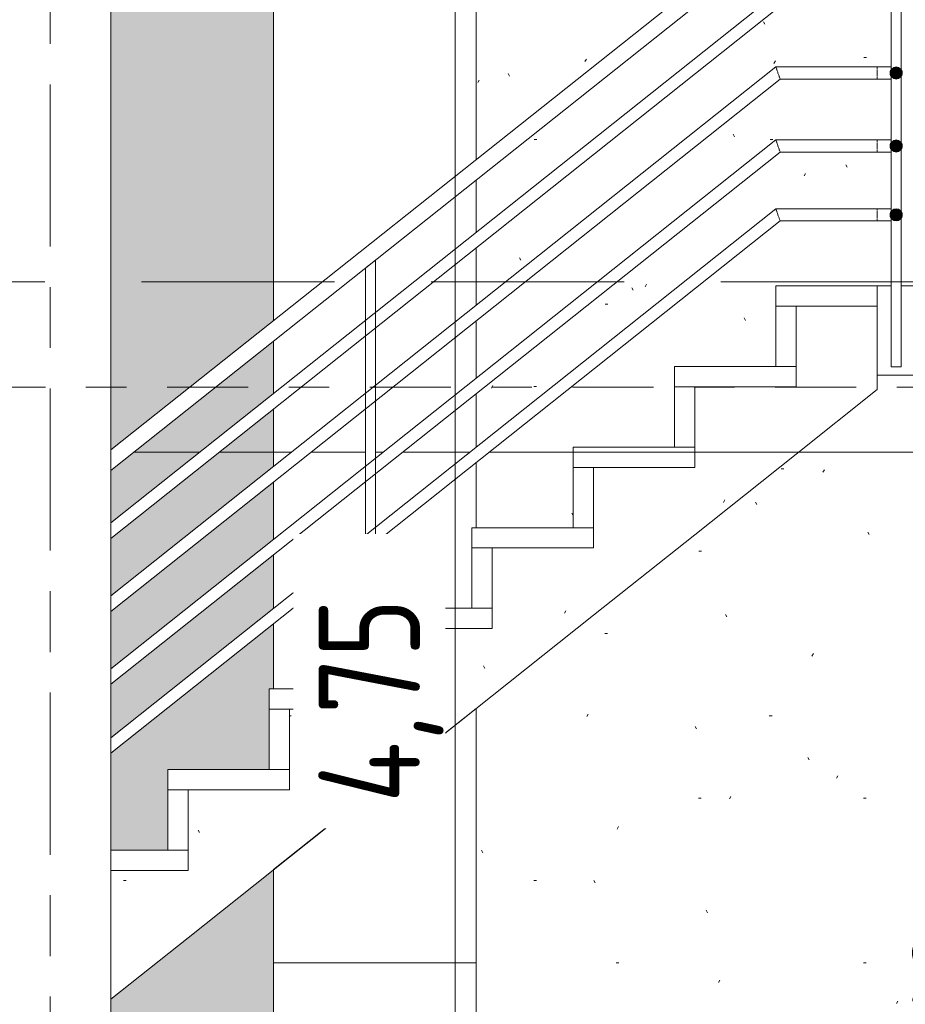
# Model space of a CAD drawing. Header units: metres. Extents: x -32 to 170, y -15 to 869.
# Tile 29 of 66: x 11.91 to 14.09, y -7.74 to -5.31. Entities that reach past the tile are written whole.
import ezdxf

# ---------------------------------------------------------------- set-up
doc = ezdxf.new("R2010")
doc.units = ezdxf.units.M
for name, pattern in [('_Ebene_', [0.4, 0.2, -0.1, 0, -0.1]), ('_Rasterlinie_', [0.75, 0.4, -0.1, 0.15, -0.1]), ('Abgebrochen', [0.714375, 0.47625, -0.238125])]:
    doc.linetypes.add(name, pattern=pattern)
for name, color, linetype, lineweight in [('A_Bem', 7, 'Continuous', 5), ('A_Bem-100', 7, 'Continuous', 5), ('A_Ebenen', 130, 'Continuous', 5), ('A_Geländer', 7, 'Continuous', 5), ('A_Geländer_Pfosten', 7, 'Continuous', 5), ('A_Geschossdecken', 7, 'Continuous', 5), ('A_Linien_Raumtrennung', 7, 'Continuous', 5), ('A_Raster', 128, 'Continuous', 5), ('A_Tragw', 142, 'Continuous', 5), ('A_Tragwerksstützen', 7, 'Continuous', 5), ('A_Treppe', 38, 'Continuous', 5), ('A_Wände_Oberflächenschraffur', 244, 'Continuous', 5)]:
    doc.layers.add(name, color=color, linetype=linetype, lineweight=lineweight)
doc.styles.add('ISOCPEUR_1', font='isocpeur.ttf', dxfattribs={"width": 0.8, "height": 0.25})
doc.dimstyles.new('BLB-Standard_2_5_Aussen', dxfattribs={"dimscale": 0.3048, "dimtxt": 0.248995, "dimasz": 0.492126, "dimexe": 1.32874, "dimexo": 0.0625, "dimgap": 0.032808, "dimtad": 1, "dimrnd": 0.001, "dimzin": 0, "dimdsep": 46, "dimtxsty": 'ISOCPEUR_1', "dimblk1": 'OBLIQUE', "dimblk2": 'OBLIQUE', "dimsah": 1, "dimcen": 0.09, "dimdle": 0.164042, "dimazin": 0, "dimtfac": 1, "dimtdec": 4, "dimtix": 1, "dimtmove": 0, "dimatfit": 3, "dimfxl": 1.32874, "dimfxlon": 1, "dimtvp": 1, "dimtolj": 1, "dimtzin": 0, "dimarcsym": 2})
doc.dimstyles.new('BLB-Standard_2_5_Aussen_maskiert', dxfattribs={"dimscale": 0.3048, "dimtxt": 0.248995, "dimasz": 0.492126, "dimexe": 1.32874, "dimexo": 0.0625, "dimgap": 0.032808, "dimtad": 1, "dimrnd": 0.001, "dimzin": 0, "dimdsep": 46, "dimtxsty": 'ISOCPEUR_1', "dimblk1": 'OBLIQUE', "dimblk2": 'OBLIQUE', "dimsah": 1, "dimcen": 0.09, "dimdle": 0.164042, "dimazin": 0, "dimtfac": 1, "dimtdec": 4, "dimtix": 1, "dimtmove": 0, "dimatfit": 3, "dimfxl": 1.32874, "dimfxlon": 1, "dimtvp": 1, "dimtfill": 1, "dimtolj": 1, "dimtzin": 0, "dimarcsym": 2})
pattern_1 = [(0, (-9.746, 18.958), (0.813, 0.203), [0.007, -0.603, 0.007, -0.603, -3.251]), (0, (-9.746, 18.958), (0.813, 0.203), [-1.219, 0.007, -1.212, 0.007, -0.603, -1.422]), (0, (-9.746, 18.958), (0.813, 0.203), [-3.048, 0.007, -0.4, 0.007, -1.009]), (120, (-9.441, 19.06), (-0.5823032, 0.6025787), [0.007, -0.603, 0.007, -0.603, -3.251]), (120, (-9.441, 19.06), (-0.5823032, 0.6025787), [-1.219, 0.007, -1.212, 0.007, -0.603, -1.422]), (120, (-9.441, 19.06), (-0.5823032, 0.6025787), [-3.048, 0.007, -0.4, 0.007, -1.009]), (240, (-9.34, 19.466), (-0.2306968, -0.8055787), [0.007, -0.603, 0.007, -0.603, -3.251]), (240, (-9.34, 19.466), (-0.2306968, -0.8055787), [-1.219, 0.007, -1.212, 0.007, -0.603, -1.422]), (240, (-9.34, 19.466), (-0.2306968, -0.8055787), [-3.048, 0.007, -0.4, 0.007, -1.009])]

# ---------------------------------------------------------------- blocks, each defined once
blk = doc.blocks.new('Geländer - 25mm 2-8070511-A')
at = {"layer": 'A_Geländer_Pfosten', "color": 250, "lineweight": 9}
for p, q in [((11.2593, -7.1144), (11.2593, -8.1533)), ((11.2843, -8.1533), (11.2843, -7.0945)), ((11.2593, -8.1533), (11.2718, -8.1533)), ((11.2718, -8.1533), (11.2843, -8.1533))]:
    blk.add_line(p, q, dxfattribs=at)
at = {"layer": 'A_Geländer_Pfosten', "color": 250, "lineweight": 9, "flags": 128}
for points in [[(11.2718, -7.1044), (11.2664, -7.1088), (11.262, -7.1122), (11.2596, -7.1141), (11.2593, -7.1144)], [(11.284, -7.0948), (11.2816, -7.0967), (11.2772, -7.1001), (11.2718, -7.1044)]]:
    blk.add_lwpolyline(points, dxfattribs=at)
blk = doc.blocks.new('Geländer - 25mm 2-8070512-A')
at = {"layer": 'A_Geländer_Pfosten', "color": 250, "lineweight": 9}
for p, q in [((14.0559, -5.1051), (14.0559, -5.2541)), ((14.0809, -5.1051), (14.0559, -5.1051)), ((14.0809, -5.2541), (14.0809, -5.1051)), ((14.0559, -5.2661), (14.0559, -5.4341)), ((14.0809, -5.4341), (14.0809, -5.2661)), ((14.0559, -5.4461), (14.0559, -5.6141)), ((14.0809, -5.6141), (14.0809, -5.4461)), ((14.0559, -5.6261), (14.0559, -5.7841)), ((14.0809, -5.7841), (14.0809, -5.6261)), ((14.0559, -5.7961), (14.0559, -6.1651)), ((14.0809, -6.1651), (14.0809, -5.7961)), ((14.0559, -6.1651), (14.0809, -6.1651))]:
    blk.add_line(p, q, dxfattribs=at)
blk = doc.blocks.new('Geländer - Geländer-8098191-A')
at = {"layer": 'A_Geländer', "lineweight": 9}
for points in [[(14.0684, -5.4551), (14.079, -5.4507), (14.0834, -5.4401), (14.079, -5.4295), (14.0684, -5.4251), (14.0577, -5.4295), (14.0534, -5.4401), (14.0577, -5.4507), (14.0666, -5.4544)], [(14.0684, -5.6351), (14.079, -5.6307), (14.0834, -5.6201), (14.079, -5.6095), (14.0684, -5.6051), (14.0577, -5.6095), (14.0534, -5.6201), (14.0577, -5.6307)], [(14.0684, -5.8051), (14.079, -5.8007), (14.0834, -5.7901), (14.079, -5.7795), (14.0684, -5.7751), (14.0577, -5.7795), (14.0534, -5.7901), (14.0577, -5.8007)]]:
    blk.add_hatch(color=253, dxfattribs=at).paths.add_polyline_path(points, flags=0)
at = {"layer": 'A_Geländer', "color": 250, "lineweight": 9}
for p, q in [((13.7718, -5.0651), (12.1316, -6.3695)), ((12.1316, -6.4206), (13.7857, -5.1051)), ((13.7718, -5.2451), (12.1316, -6.5495)), ((12.1316, -6.5879), (13.7823, -5.2751)), ((13.7718, -5.4251), (12.1316, -6.7295)), ((14.0218, -5.4251), (13.7718, -5.4251)), ((14.0218, -5.4251), (14.0218, -5.4253)), ((14.0218, -5.4256), (14.0218, -5.4271)), ((14.0218, -5.4271), (14.0218, -5.4295)), ((14.0218, -5.4311), (14.0218, -5.4349)), ((14.0218, -5.435), (14.0218, -5.4362)), ((14.0218, -5.4362), (14.0218, -5.4401)), ((12.1316, -6.7679), (13.7823, -5.4551)), ((13.7823, -5.4551), (14.0218, -5.4551)), ((14.0218, -5.4401), (14.0218, -5.4453)), ((14.0218, -5.446), (14.0218, -5.4491)), ((14.0218, -5.4507), (14.0218, -5.4531)), ((14.0218, -5.4531), (14.0218, -5.4546)), ((14.0218, -5.4549), (14.0218, -5.4551)), ((13.7718, -5.6051), (12.1316, -6.9095)), ((14.0218, -5.6051), (13.7718, -5.6051)), ((14.0218, -5.6051), (14.0218, -5.6053)), ((14.0218, -5.6056), (14.0218, -5.6071)), ((14.0218, -5.6071), (14.0218, -5.6095)), ((14.0218, -5.6111), (14.0218, -5.6149)), ((14.0218, -5.615), (14.0218, -5.6162)), ((14.0218, -5.6162), (14.0218, -5.6201)), ((14.0218, -5.6201), (14.0218, -5.6253)), ((14.0218, -5.626), (14.0218, -5.6291)), ((14.0218, -5.6307), (14.0218, -5.6331)), ((14.0218, -5.6331), (14.0218, -5.6346)), ((12.1316, -6.9479), (13.7823, -5.6351)), ((13.7823, -5.6351), (14.0218, -5.6351)), ((14.0218, -5.6349), (14.0218, -5.6351)), ((13.7718, -5.7751), (12.1316, -7.0795)), ((14.0218, -5.7751), (13.7718, -5.7751)), ((14.0218, -5.7751), (14.0218, -5.7753)), ((14.0218, -5.7756), (14.0218, -5.7771)), ((14.0218, -5.7771), (14.0218, -5.7795)), ((14.0218, -5.7811), (14.0218, -5.7849)), ((14.0218, -5.785), (14.0218, -5.7862)), ((14.0218, -5.7862), (14.0218, -5.7901)), ((14.0218, -5.7901), (14.0218, -5.7953)), ((14.0218, -5.796), (14.0218, -5.7991)), ((14.0218, -5.8007), (14.0218, -5.8031)), ((14.0218, -5.8031), (14.0218, -5.8046)), ((12.1316, -7.1179), (13.7823, -5.8051)), ((13.7823, -5.8051), (14.0218, -5.8051)), ((14.0218, -5.8049), (14.0218, -5.8051))]:
    blk.add_line(p, q, dxfattribs=at)
at = {"layer": 'A_Geländer', "color": 250, "lineweight": 9, "flags": 128}
for points in [[(14.0218, -5.4251), (14.0237, -5.4251), (14.0255, -5.4251), (14.0274, -5.4251), (14.0292, -5.4251), (14.0311, -5.4251), (14.0329, -5.4251), (14.0347, -5.4251), (14.0365, -5.4251), (14.0382, -5.4251), (14.0399, -5.4251), (14.0416, -5.4251), (14.0433, -5.4251), (14.0449, -5.4251), (14.0465, -5.4251), (14.0481, -5.4251), (14.0496, -5.4251), (14.0511, -5.4251), (14.0525, -5.4251), (14.0539, -5.4251), (14.0552, -5.4251)], [(14.081, -5.432), (14.0813, -5.4325), (14.0816, -5.433), (14.0819, -5.4336), (14.0821, -5.4341), (14.0823, -5.4347), (14.0825, -5.4352), (14.0827, -5.4358), (14.0829, -5.4364), (14.083, -5.437), (14.0831, -5.4376), (14.0832, -5.4381), (14.0833, -5.4387), (14.0833, -5.4393), (14.0834, -5.4399)], [(14.0555, -5.4551), (14.0542, -5.4551), (14.0529, -5.4551), (14.0515, -5.4551), (14.05, -5.4551), (14.0485, -5.4551), (14.047, -5.4551), (14.0454, -5.4551), (14.0438, -5.4551), (14.0421, -5.4551), (14.0404, -5.4551), (14.0387, -5.4551), (14.0369, -5.4551), (14.0352, -5.4551), (14.0334, -5.4551), (14.0316, -5.4551), (14.0297, -5.4551), (14.0279, -5.4551), (14.026, -5.4551), (14.0242, -5.4551), (14.0223, -5.4551), (14.0218, -5.4551)], [(14.0833, -5.4407), (14.0833, -5.4413), (14.0832, -5.4419), (14.0832, -5.4425), (14.0831, -5.4431), (14.0829, -5.4437), (14.0828, -5.4442), (14.0826, -5.4448), (14.0824, -5.4454), (14.0822, -5.4459), (14.0819, -5.4465), (14.0817, -5.447), (14.0814, -5.4476), (14.0811, -5.4481), (14.0807, -5.4486)], [(14.0218, -5.6051), (14.0237, -5.6051), (14.0255, -5.6051), (14.0274, -5.6051), (14.0292, -5.6051), (14.0311, -5.6051), (14.0329, -5.6051), (14.0347, -5.6051), (14.0365, -5.6051), (14.0382, -5.6051), (14.0399, -5.6051), (14.0416, -5.6051), (14.0433, -5.6051), (14.0449, -5.6051), (14.0465, -5.6051), (14.0481, -5.6051), (14.0496, -5.6051), (14.0511, -5.6051), (14.0525, -5.6051), (14.0539, -5.6051), (14.0552, -5.6051)], [(14.0833, -5.6207), (14.0833, -5.6213), (14.0832, -5.6219), (14.0832, -5.6225), (14.0831, -5.6231), (14.0829, -5.6237), (14.0828, -5.6242), (14.0826, -5.6248), (14.0824, -5.6254), (14.0822, -5.6259), (14.0819, -5.6265), (14.0817, -5.627), (14.0814, -5.6276), (14.0811, -5.6281), (14.0807, -5.6286)], [(14.081, -5.612), (14.0813, -5.6125), (14.0816, -5.613), (14.0819, -5.6136), (14.0821, -5.6141), (14.0823, -5.6147), (14.0825, -5.6152), (14.0827, -5.6158), (14.0829, -5.6164), (14.083, -5.617), (14.0831, -5.6176), (14.0832, -5.6181), (14.0833, -5.6187), (14.0833, -5.6193), (14.0834, -5.6199)], [(14.0555, -5.6351), (14.0542, -5.6351), (14.0529, -5.6351), (14.0515, -5.6351), (14.05, -5.6351), (14.0485, -5.6351), (14.047, -5.6351), (14.0454, -5.6351), (14.0438, -5.6351), (14.0421, -5.6351), (14.0404, -5.6351), (14.0387, -5.6351), (14.0369, -5.6351), (14.0352, -5.6351), (14.0334, -5.6351), (14.0316, -5.6351), (14.0297, -5.6351), (14.0279, -5.6351), (14.026, -5.6351), (14.0242, -5.6351), (14.0223, -5.6351), (14.0218, -5.6351)], [(14.0218, -5.7751), (14.0237, -5.7751), (14.0255, -5.7751), (14.0274, -5.7751), (14.0292, -5.7751), (14.0311, -5.7751), (14.0329, -5.7751), (14.0347, -5.7751), (14.0365, -5.7751), (14.0382, -5.7751), (14.0399, -5.7751), (14.0416, -5.7751), (14.0433, -5.7751), (14.0449, -5.7751), (14.0465, -5.7751), (14.0481, -5.7751), (14.0496, -5.7751), (14.0511, -5.7751), (14.0525, -5.7751), (14.0539, -5.7751), (14.0552, -5.7751)], [(14.0833, -5.7907), (14.0833, -5.7913), (14.0832, -5.7919), (14.0832, -5.7925), (14.0831, -5.7931), (14.0829, -5.7937), (14.0828, -5.7942), (14.0826, -5.7948), (14.0824, -5.7954), (14.0822, -5.7959), (14.0819, -5.7965), (14.0817, -5.797), (14.0814, -5.7976), (14.0811, -5.7981), (14.0807, -5.7986)], [(14.081, -5.782), (14.0813, -5.7825), (14.0816, -5.783), (14.0819, -5.7836), (14.0821, -5.7841), (14.0823, -5.7847), (14.0825, -5.7852), (14.0827, -5.7858), (14.0829, -5.7864), (14.083, -5.787), (14.0831, -5.7876), (14.0832, -5.7881), (14.0833, -5.7887), (14.0833, -5.7893), (14.0834, -5.7899)], [(14.0555, -5.8051), (14.0542, -5.8051), (14.0529, -5.8051), (14.0515, -5.8051), (14.05, -5.8051), (14.0485, -5.8051), (14.047, -5.8051), (14.0454, -5.8051), (14.0438, -5.8051), (14.0421, -5.8051), (14.0404, -5.8051), (14.0387, -5.8051), (14.0369, -5.8051), (14.0352, -5.8051), (14.0334, -5.8051), (14.0316, -5.8051), (14.0297, -5.8051), (14.0279, -5.8051), (14.026, -5.8051), (14.0242, -5.8051), (14.0223, -5.8051), (14.0218, -5.8051)]]:
    blk.add_lwpolyline(points, dxfattribs=at)
at = {"layer": 'A_Geländer', "color": 250, "lineweight": 9}
for centre, start, end in [((14.0684, -5.4401), 0, 180), ((14.0684, -5.4401), 147.736, 180), ((14.0684, -5.4401), 0, 32.2428), ((14.0684, -5.4401), 180, 212.2428), ((14.0684, -5.4401), 180, 0), ((14.0684, -5.4401), 327.736, 0), ((14.0684, -5.6201), 0, 180), ((14.0684, -5.6201), 147.736, 180), ((14.0684, -5.6201), 180, 212.2428), ((14.0684, -5.6201), 180, 0), ((14.0684, -5.6201), 0, 32.2428), ((14.0684, -5.6201), 327.736, 0), ((14.0684, -5.7901), 0, 180), ((14.0684, -5.7901), 147.736, 180), ((14.0684, -5.7901), 180, 212.2428), ((14.0684, -5.7901), 180, 0), ((14.0684, -5.7901), 0, 32.2428), ((14.0684, -5.7901), 327.736, 0)]:
    blk.add_arc(centre, 0.015, start, end, dxfattribs=at)
for points in [[(13.777, -5.4401), (13.7766, -5.4388), (13.7756, -5.4362), (13.7744, -5.4325), (13.7733, -5.4294), (13.7724, -5.427), (13.7719, -5.4254), (13.7718, -5.4251), (13.7718, -5.4251)], [(13.777, -5.6201), (13.7766, -5.6188), (13.7756, -5.6162), (13.7744, -5.6125), (13.7733, -5.6094), (13.7724, -5.607), (13.7719, -5.6054), (13.7718, -5.6051), (13.7718, -5.6051)], [(13.777, -5.7901), (13.7766, -5.7888), (13.7756, -5.7862), (13.7744, -5.7825), (13.7733, -5.7794), (13.7724, -5.777), (13.7719, -5.7754), (13.7718, -5.7751), (13.7718, -5.7751)]]:
    blk.add_open_spline(points, degree=3, dxfattribs=at)
for points in [[(13.7823, -5.4551), (13.7823, -5.4551), (13.7819, -5.454), (13.7808, -5.4508), (13.7797, -5.4477), (13.7784, -5.444), (13.7775, -5.4414), (13.777, -5.4401)], [(13.7823, -5.6351), (13.7823, -5.6351), (13.7819, -5.634), (13.7808, -5.6308), (13.7797, -5.6277), (13.7784, -5.624), (13.7775, -5.6214), (13.777, -5.6201)], [(13.7823, -5.8051), (13.7823, -5.8051), (13.7819, -5.804), (13.7808, -5.8008), (13.7797, -5.7977), (13.7784, -5.794), (13.7775, -5.7914), (13.777, -5.7901)]]:
    blk.add_open_spline(points, degree=3, knots=[0.5, 0.5, 0.5, 0.5, 0.6666667, 0.75, 0.8333333, 0.9166667, 1, 1, 1, 1], dxfattribs=at)
for name, p in [('Geländer - 25mm 2-8070512-A', (0, 0)), ('Geländer - 25mm 2-8070511-A', (1.5, 1.1929))]:
    blk.add_blockref(name, p)
blk = doc.blocks.new('Structural Framing 1 - Structural Framing 1-8103557-A')
at = {"layer": 'A_Tragw', "color": 250, "lineweight": 9}
for p, q in [((13.0329, -7.0074), (12.5329, -7.405)), ((13.0329, -7.6351), (13.0329, -7.0074)), ((12.5329, -7.405), (12.5329, -7.6351)), ((12.5329, -7.6351), (13.0329, -7.6351))]:
    blk.add_line(p, q, dxfattribs=at)
blk = doc.blocks.new('DIMBLOCK34-A')
at = {"layer": 'A_Bem-100', "lineweight": 9}
for p, q in [((12.9804, -4.6151), (12.9054, -4.5401)), ((12.9804, -4.6151), (13.0554, -4.6901)), ((12.9804, -9.3651), (12.9054, -9.2901)), ((12.9804, -9.3651), (13.0554, -9.4401))]:
    blk.add_line(p, q, dxfattribs=at)
at = {"layer": 'A_Bem-100'}
for p, q in [((12.9804, -4.5651), (12.9804, -9.4151)), ((12.5754, -4.6151), (13.3854, -4.6151)), ((12.9804, -4.6151), (12.5754, -4.6151)), ((13.3854, -9.3651), (12.5754, -9.3651)), ((12.9804, -9.3651), (13.3854, -9.3651))]:
    blk.add_line(p, q, dxfattribs=at)
at = {"layer": 'A_Bem-100', "color": 0, "insert": (12.6438, -7.2403), "char_height": 0.25, "width": 0.600537, "attachment_point": 1, "rotation": 90, "line_spacing_factor": 1.149209, "style": 'ISOCPEUR_1', "bg_fill": 3, "box_fill_scale": 1.25, "bg_fill_color": 256, "bg_fill_true_color": 13158600, "bg_fill_transparency": 0}
blk.add_mtext('4,75', dxfattribs=at)
blk = doc.blocks.new('_Oblique')
at = {"color": 0, "linetype": 'ByBlock', "lineweight": -2}
blk.add_line((-0.5, -0.5), (0.5, 0.5), dxfattribs=at)
blk = doc.blocks.new('DIMBLOCK35-A')
at = {"layer": 'A_Bem-100', "lineweight": 9}
for p, q in [((14.4449, -6.1851), (14.3699, -6.1101)), ((14.4449, -6.1851), (14.5199, -6.2601)), ((14.4449, -9.3651), (14.3699, -9.2901)), ((14.4449, -9.3651), (14.5199, -9.4401))]:
    blk.add_line(p, q, dxfattribs=at)
at = {"layer": 'A_Bem-100'}
for p, q in [((14.4449, -9.4151), (14.4449, -6.1351)), ((14.8499, -6.1851), (14.0399, -6.1851)), ((14.4449, -6.1851), (14.8499, -6.1851)), ((14.8499, -9.3651), (14.0399, -9.3651)), ((14.4449, -9.3651), (14.8499, -9.3651))]:
    blk.add_line(p, q, dxfattribs=at)
at = {"layer": 'A_Bem-100', "color": 0, "insert": (14.1083, -7.9954), "char_height": 0.25, "width": 0.528831, "attachment_point": 1, "rotation": 90, "line_spacing_factor": 1.149209, "style": 'ISOCPEUR_1'}
blk.add_mtext('3,18', dxfattribs=at)

msp = doc.modelspace()

# ---------------------------------------------------------------- hatches: boundary and pattern name
at = {"layer": 'A_Treppe'}
h = msp.add_hatch(dxfattribs=at)
h.set_pattern_fill('FP_1', style=0, pattern_type=2)
h.set_pattern_definition(pattern_1)
h.paths.add_polyline_path([(13.5718, -6.5788), (13.8218, -6.38), (13.8218, -6.2139), (13.5718, -6.2139), (13.5718, -6.5621)], flags=0)
h = msp.add_hatch(dxfattribs=at)
h.set_pattern_fill('FP_1', style=0, pattern_type=2)
h.set_pattern_definition(pattern_1)
h.paths.add_polyline_path([(13.0718, -6.9765), (13.3218, -6.7777), (13.3218, -6.6116), (13.0718, -6.6116), (13.0718, -6.8104)], flags=0)
h = msp.add_hatch(dxfattribs=at)
h.set_pattern_fill('FP_1', style=0, pattern_type=2)
h.set_pattern_definition(pattern_1)
h.paths.add_polyline_path([(12.8218, -7.1753), (13.0718, -6.9765), (13.0718, -6.8104), (12.8218, -6.8104), (12.8218, -7.0092)], flags=0)
h = msp.add_hatch(dxfattribs=at)
h.set_pattern_fill('FP_1', style=0, pattern_type=2)
h.set_pattern_definition(pattern_1)
h.paths.add_polyline_path([(12.5718, -7.3741), (12.8218, -7.1753), (12.8218, -7.0092), (12.5718, -7.0092), (12.5718, -7.208)], flags=0)
h = msp.add_hatch(dxfattribs=at)
h.set_pattern_fill('FP_1', style=0, pattern_type=2)
h.set_pattern_definition(pattern_1)
h.paths.add_polyline_path([(12.3218, -7.573), (12.5718, -7.3741), (12.5718, -7.208), (12.3218, -7.208), (12.3218, -7.4484)], flags=0)
h = msp.add_hatch(dxfattribs=at)
h.set_pattern_fill('FP_1', style=0, pattern_type=2)
h.set_pattern_definition(pattern_1)
h.paths.add_polyline_path([(12.1316, -7.7242), (12.3218, -7.573), (12.3218, -7.4069), (12.1316, -7.4069), (12.1316, -7.5979)], flags=0)
at = {"layer": 'A_Wände_Oberflächenschraffur'}
h = msp.add_hatch(dxfattribs=at)
h.set_pattern_fill('FP_3', style=0, pattern_type=2)
h.set_pattern_definition([(0, (-9.779, 18.958), (0.813, 0.203), [0.007, -0.603, 0.007, -0.603, -3.251]), (0, (-9.779, 18.958), (0.813, 0.203), [-1.219, 0.007, -1.212, 0.007, -0.603, -1.422]), (0, (-9.779, 18.958), (0.813, 0.203), [-3.048, 0.007, -0.4, 0.007, -1.009]), (120, (-9.474, 19.06), (-0.5823032, 0.6025787), [0.007, -0.603, 0.007, -0.603, -3.251]), (120, (-9.474, 19.06), (-0.5823032, 0.6025787), [-1.219, 0.007, -1.212, 0.007, -0.603, -1.422]), (120, (-9.474, 19.06), (-0.5823032, 0.6025787), [-3.048, 0.007, -0.4, 0.007, -1.009]), (240, (-9.372, 19.466), (-0.2306968, -0.8055787), [0.007, -0.603, 0.007, -0.603, -3.251]), (240, (-9.372, 19.466), (-0.2306968, -0.8055787), [-1.219, 0.007, -1.212, 0.007, -0.603, -1.422]), (240, (-9.372, 19.466), (-0.2306968, -0.8055787), [-3.048, 0.007, -0.4, 0.007, -1.009])])
h.paths.add_polyline_path([(13.0329, -9.3527), (15.5838, -9.3484), (15.5838, -8.3951), (15.5738, -8.3944), (15.5738, -8.3551), (15.5838, -8.3551), (15.5838, -8.3351), (15.5738, -8.3344), (15.5738, -8.3251), (15.5312, -8.3248), (15.5267, -8.3222), (15.5241, -8.3177), (15.5241, -8.3125), (15.5288, -8.3064), (15.5438, -8.3051), (15.5738, -8.3051), (15.5738, -8.2951), (15.5838, -8.2951), (15.5838, -7.3251), (15.5938, -7.3251), (15.5938, -6.1851), (14.0218, -6.1851), (14.0218, -5.9651), (14.0559, -5.9651), (14.0551, -5.8047), (14.0302, -5.8048), (13.7807, -5.8063), (13.0329, -6.401), (13.0329, -6.5616), (13.2718, -6.5616), (13.2718, -6.3627), (13.5218, -6.3627), (13.5218, -6.1639), (13.7718, -6.1639), (13.7718, -5.9651), (14.0218, -5.9651), (14.0218, -6.221), (13.0329, -7.0074), (13.0329, -9.3484)], flags=0)
h.paths.add_polyline_path([(13.0329, -6.3627), (13.7733, -5.7751), (14.0559, -5.7751), (14.0551, -5.6347), (14.0302, -5.6348), (13.7807, -5.6363), (13.0329, -6.231), (13.0329, -6.3406)], flags=0)
h.paths.add_polyline_path([(13.0329, -6.1927), (13.7733, -5.6051), (14.0559, -5.6055), (14.0551, -5.4547), (14.0302, -5.4548), (13.7807, -5.4563), (13.0329, -6.051), (13.0329, -6.119)], flags=0)
h.paths.add_polyline_path([(13.0329, -6.0127), (13.7733, -5.4251), (14.0559, -5.4251), (14.0551, -5.2747), (14.0302, -5.2748), (13.7807, -5.2763), (13.0329, -5.871), (13.0329, -5.8975)], flags=0)
h.paths.add_polyline_path([(14.1705, -5.9651), (15.5838, -5.9651), (15.5838, -4.9951), (15.5738, -4.9944), (15.5738, -4.9551), (15.5838, -4.9551), (15.5838, -4.9351), (15.5738, -4.9344), (15.5738, -4.9251), (15.5312, -4.9248), (15.5267, -4.9222), (15.5241, -4.9177), (15.5241, -4.9125), (15.5267, -4.908), (15.5312, -4.9054), (15.5338, -4.9051), (15.5738, -4.9051), (15.5738, -4.8951), (15.5838, -4.8951), (15.5838, -3.9051), (15.5938, -3.9051), (15.5938, -3.1254), (15.5244, -3.1251), (15.5241, -3.0431), (14.8429, -3.0675), (14.1572, -3.0948), (13.712, -3.1091), (13.6329, -3.1139), (13.6068, -3.1125), (13.0329, -3.1308), (13.0329, -5.6527), (13.7727, -5.0651), (14.072, -5.0658), (14.0814, -5.0701), (14.0833, -5.0729), (14.0854, -5.0749), (14.0858, -5.0755), (14.0877, -5.08), (14.0883, -5.0851), (14.0868, -5.0925), (14.0852, -5.0954), (14.0833, -5.0973), (14.0809, -5.1005), (14.0756, -5.1032), (14.072, -5.1051), (14.0809, -5.1051), (14.0809, -5.2522), (14.0824, -5.255), (14.0834, -5.2601), (14.0809, -5.2707), (14.0809, -5.4322), (14.0824, -5.435), (14.0834, -5.4401), (14.0809, -5.4551), (14.0809, -5.6122), (14.0824, -5.615), (14.0834, -5.6201), (14.0809, -5.6349), (14.0809, -5.7822), (14.0824, -5.785), (14.0834, -5.7901), (14.0809, -5.8049), (14.0809, -5.9651), (14.0938, -5.9651)], flags=0)
h.paths.add_polyline_path([(13.0329, -5.8327), (13.7733, -5.2451), (14.0559, -5.2453), (14.0559, -5.1051), (13.7848, -5.1058), (13.0329, -5.7038)], flags=0)
h.paths.add_polyline_path([(14.0534, -5.8047), (14.0534, -5.8038), (14.0534, -5.8047)], flags=0)
h.paths.add_polyline_path([(14.0559, -5.8004), (14.0551, -5.7968), (14.0541, -5.7945), (14.0543, -5.799), (14.0551, -5.8), (14.0557, -5.8003)], flags=0)
h.paths.add_polyline_path([(14.0512, -5.7926), (14.0523, -5.7901), (14.0491, -5.7901), (14.0507, -5.792)], flags=0)
h.paths.add_polyline_path([(14.0523, -5.7872), (14.0541, -5.7843), (14.0532, -5.785), (14.053, -5.7854)], flags=0)
h.paths.add_polyline_path([(14.0535, -5.782), (14.0559, -5.7798), (14.0551, -5.7789), (14.0538, -5.7814)], flags=0)
h.paths.add_polyline_path([(14.0534, -5.6347), (14.0534, -5.6338), (14.0534, -5.6347)], flags=0)
h.paths.add_polyline_path([(14.0559, -5.6304), (14.0551, -5.6268), (14.054, -5.6235), (14.0543, -5.629), (14.0551, -5.63), (14.0557, -5.6303)], flags=0)
h.paths.add_polyline_path([(14.0512, -5.6226), (14.0523, -5.6201), (14.0491, -5.6201), (14.0507, -5.622)], flags=0)
h.paths.add_polyline_path([(14.0523, -5.6172), (14.0541, -5.6143), (14.0532, -5.615), (14.0527, -5.6162)], flags=0)
h.paths.add_polyline_path([(14.0535, -5.612), (14.0559, -5.6105), (14.0547, -5.6095), (14.0538, -5.6114)], flags=0)
h.paths.add_polyline_path([(14.0534, -5.4547), (14.0533, -5.4538), (14.0534, -5.4547)], flags=0)
h.paths.add_polyline_path([(14.0534, -5.4401), (14.0491, -5.4401), (14.0512, -5.4426), (14.0523, -5.4413)], flags=0)
h.paths.add_polyline_path([(14.0559, -5.4504), (14.0551, -5.4468), (14.0541, -5.4445), (14.0538, -5.4491), (14.0551, -5.45), (14.0557, -5.4503)], flags=0)
h.paths.add_polyline_path([(14.0523, -5.4372), (14.0541, -5.4343), (14.0532, -5.435), (14.0527, -5.4362)], flags=0)
h.paths.add_polyline_path([(14.0535, -5.432), (14.0559, -5.4298), (14.0551, -5.4289), (14.0538, -5.4314)], flags=0)
h.paths.add_polyline_path([(14.0534, -5.2747), (14.0534, -5.2738), (14.0534, -5.2747)], flags=0)
h.paths.add_polyline_path([(14.0559, -5.2704), (14.0551, -5.2668), (14.054, -5.2635), (14.0543, -5.269), (14.0551, -5.27), (14.0557, -5.2703)], flags=0)
h.paths.add_polyline_path([(14.0512, -5.2626), (14.0523, -5.2601), (14.0491, -5.2601), (14.0507, -5.262)], flags=0)
h.paths.add_polyline_path([(14.0523, -5.2572), (14.0541, -5.2543), (14.0532, -5.255), (14.0527, -5.2562)], flags=0)
h.paths.add_polyline_path([(14.0535, -5.252), (14.0559, -5.2505), (14.0547, -5.2495), (14.0538, -5.2514)], flags=0)
h = msp.add_hatch(dxfattribs=at)
h.set_pattern_fill('FP_1', style=0, pattern_type=2)
h.set_pattern_definition(pattern_1)
h.paths.add_polyline_path([(11.0528, -9.356), (11.8316, -9.3547), (11.8316, -7.9628), (11.048, -8.586), (11.048, -9.356), (11.0524, -9.356)], flags=0)
h.paths.add_polyline_path([(12.1316, -9.3542), (12.5329, -9.3535), (12.5329, -7.405), (12.1316, -7.7242), (12.1316, -9.3484)], flags=0)
h.paths.add_polyline_path([(-9.1485, -9.3487), (-8.7135, -9.3401), (-9.2671, -9.3401), (-9.2671, -9.3485)], flags=0)
h.paths.add_polyline_path([(-10.7471, -9.3467), (-10.7471, -7.3501), (-10.0849, -7.3501), (-10.0849, -7.3285), (-11.8496, -7.3135), (-11.8496, -9.321), (-10.9381, -9.3464), (-10.7552, -9.3467)], flags=0)
h.paths.add_polyline_path([(-4.4765, -9.3174), (-4.2184, -9.3167), (-4.2184, -7.8651), (-4.1646, -7.8651), (-4.1646, -6.8532), (-4.5892, -6.9754), (-5.4895, -7.2836), (-5.4899, -9.1651), (-4.4765, -9.1651), (-4.4765, -9.3171)], flags=0)
h.paths.add_polyline_path([(-13.3599, -9.3165), (-12.946, -9.3165), (-13.3599, -8.9863), (-13.3599, -9.2208)], flags=0)
h.paths.add_polyline_path([(-12.5483, -9.3165), (-12.1596, -9.3165), (-12.1596, -7.3109), (-13.3725, -7.3006), (-13.3725, -7.6082), (-12.5483, -8.2666), (-12.5483, -9.2208)], flags=0)
h.paths.add_polyline_path([(-13.9599, -9.3165), (-13.9599, -8.5077), (-14.9729, -7.6997), (-14.9729, -9.3165), (-14.4479, -9.3165)], flags=0)
h.paths.add_polyline_path([(-3.8184, -9.316), (-2.7826, -9.3137), (-2.7826, -9.2501), (-2.2171, -9.2501), (-2.2171, -6.2924), (-3.8546, -6.7639), (-3.8546, -7.8651), (-3.8184, -7.8651), (-3.8184, -9.2307)], flags=0)
h.paths.add_polyline_path([(3.3708, -9.3144), (3.3708, -5.6851), (3.8179, -5.6851), (3.8179, -4.719), (2.8466, -4.7313), (2.8464, -5.2751), (2.7465, -5.2751), (2.7465, -9.3129)], flags=0)
h.paths.add_polyline_path([(2.3465, -9.3119), (2.3465, -5.2751), (2.2423, -5.2751), (2.2423, -4.8823), (0.1504, -5.4877), (0.1504, -6.2351), (0.1816, -6.2351), (0.1816, -8.7551), (0.3302, -8.7551), (0.3302, -8.9051), (0.468, -8.9051), (0.468, -8.9151), (0.4719, -8.9151), (0.4719, -9.3071), (0.7845, -9.3081), (1.2461, -9.3092)], flags=0)
h.paths.add_polyline_path([(-1.6049, -9.3111), (-1.2763, -9.3104), (-1.2763, -8.9151), (-1.0303, -8.9151), (-1.0303, -8.9051), (-0.8311, -8.9051), (-0.8311, -8.7551), (-0.2184, -8.7551), (-0.2184, -6.2351), (-0.1696, -6.2351), (-0.1696, -5.5803), (-1.5099, -5.9683), (-1.5099, -6.7351), (-1.6049, -6.7351), (-1.6049, -9.3051)], flags=0)
h.paths.add_polyline_path([(7.7267, -9.3051), (7.728, -9.3051), (7.728, -5.6851), (7.8316, -5.6851), (7.8316, -5.2351), (7.8329, -5.2351), (7.8329, -4.6683), (7.1815, -4.6771), (7.1815, -5.2351), (6.5815, -5.2351), (6.5815, -4.6841), (4.1379, -4.715), (4.1379, -5.6851), (6.0453, -5.6851), (6.0453, -9.2951), (7.4809, -9.3036)], flags=0)
h.paths.add_polyline_path([(-12.6791, -9.1657), (-12.5733, -9.1657), (-12.5733, -9.0341), (-13.3725, -8.3966), (-13.3725, -8.4251), (-13.3599, -8.4251), (-13.3599, -8.5675), (-13.2983, -8.5675), (-13.2983, -8.7669), (-13.0483, -8.7669), (-13.0483, -8.9663), (-12.7983, -8.9663), (-12.7983, -9.1657)], flags=0)
h.paths.add_polyline_path([(-9.2671, -9.1651), (-8.2184, -9.1651), (-8.2184, -7.8451), (-8.1596, -7.8451), (-8.1596, -7.3447), (-9.4849, -7.3335), (-9.4849, -7.3501), (-9.2671, -7.3501), (-9.2671, -8.3346)], flags=0)
h.paths.add_polyline_path([(-6.5236, -9.1651), (-6.0899, -9.1651), (-6.0895, -7.3245), (-6.5238, -7.3586), (-7.8496, -7.3477), (-7.8496, -7.8451), (-7.8184, -7.8451), (-7.8184, -9.1651), (-6.5238, -9.1651)], flags=0)
h.paths.add_polyline_path([(-12.5732, -8.9958), (-12.5733, -8.9091), (-13.3725, -8.2716), (-13.3725, -8.3582), (-12.5733, -8.9957)], flags=0)
h.paths.add_polyline_path([(-12.5732, -8.8708), (-12.5733, -8.7841), (-13.3725, -8.1466), (-13.3725, -8.2332), (-12.5733, -8.8707)], flags=0)
h.paths.add_polyline_path([(-12.5731, -8.7459), (-12.5733, -8.6591), (-13.3725, -8.0216), (-13.3725, -8.1082), (-12.5733, -8.7457)], flags=0)
h.paths.add_polyline_path([(-12.5731, -8.6209), (-12.5733, -8.5341), (-13.3725, -7.8966), (-13.3725, -7.9832), (-12.5733, -8.6207)], flags=0)
h.paths.add_polyline_path([(-12.573, -8.4959), (-12.5733, -8.4091), (-13.3725, -7.7716), (-13.3725, -7.8582), (-12.5733, -8.4957)], flags=0)
h.paths.add_polyline_path([(-12.573, -8.371), (-12.5733, -8.2969), (-13.3725, -7.6594), (-13.3725, -7.7332), (-12.5733, -8.3707)], flags=0)
h.paths.add_polyline_path([(-14.001, -8.1686), (-14.001, -7.8953), (-14.5358, -7.4687), (-14.5361, -7.5704), (-14.5483, -7.5704), (-14.5483, -7.7698), (-14.2983, -7.7698), (-14.2983, -7.9692), (-14.0483, -7.9692), (-14.0483, -8.1686)], flags=0)
h.paths.add_polyline_path([(11.2593, -8.1522), (11.2593, -7.8116), (11.048, -7.9796), (11.048, -8.1522), (11.1702, -8.1522)], flags=0)
h.paths.add_polyline_path([(11.3218, -7.9533), (11.5218, -7.9533), (11.5218, -7.7545), (11.7718, -7.7545), (11.7718, -7.5557), (11.8316, -7.5557), (11.8316, -7.3564), (11.2842, -7.7918), (11.2843, -7.9533)], flags=0)
h.paths.add_polyline_path([(11.048, -7.9413), (11.2594, -7.7732), (11.2593, -7.6416), (11.048, -7.8096), (11.048, -7.8915)], flags=0)
h.paths.add_polyline_path([(-14.001, -7.8569), (-14.001, -7.7703), (-14.5358, -7.3437), (-14.5358, -7.4304), (-14.1017, -7.7766)], flags=0)
h.paths.add_polyline_path([(11.048, -7.7713), (11.2594, -7.6031), (11.2593, -7.4616), (11.048, -7.6296), (11.048, -7.6699)], flags=0)
h.paths.add_polyline_path([(11.2842, -7.7535), (11.8316, -7.3181), (11.8316, -7.1864), (11.2841, -7.6218), (11.2841, -7.6699)], flags=0)
h.paths.add_polyline_path([(-14.001, -7.7319), (-14.001, -7.6453), (-14.5359, -7.2186), (-14.5358, -7.3054), (-14.0787, -7.6699)], flags=0)
h.paths.add_polyline_path([(-14.001, -7.6069), (-14.001, -7.5203), (-14.5359, -7.0936), (-14.5358, -7.1804), (-14.1017, -7.5266)], flags=0)
h.paths.add_polyline_path([(11.048, -7.5913), (11.2595, -7.4231), (11.2593, -7.2816), (11.048, -7.4496)], flags=0)
h.paths.add_polyline_path([(11.2841, -7.5835), (11.8316, -7.1481), (11.8316, -7.0064), (11.2841, -7.4419), (11.2841, -7.4484)], flags=0)
h.paths.add_polyline_path([(-14.5908, -7.5704), (-14.5608, -7.5704), (-14.5613, -7.4484), (-14.9729, -7.12), (-14.9729, -7.371), (-14.7983, -7.371), (-14.7983, -7.5704), (-14.6786, -7.5704)], flags=0)
h.paths.add_polyline_path([(-14.001, -7.4819), (-14.001, -7.3953), (-14.536, -6.9686), (-14.5358, -7.0554), (-14.0431, -7.4484)], flags=0)
h.paths.add_polyline_path([(11.048, -7.4113), (11.2596, -7.2431), (11.2593, -7.1144), (11.048, -7.2824)], flags=0)
h.paths.add_polyline_path([(-14.5607, -7.4105), (-14.5608, -7.3238), (-14.9729, -6.995), (-14.9729, -7.0817), (-14.5608, -7.4104)], flags=0)
h.paths.add_polyline_path([(11.2841, -7.4036), (11.8316, -6.9681), (11.8316, -6.8264), (11.284, -7.2619)], flags=0)
h.paths.add_polyline_path([(-14.001, -7.3569), (-14.001, -7.2703), (-14.536, -6.8435), (-14.5358, -6.9304), (-14.0718, -7.3004)], flags=0)
h.paths.add_polyline_path([(12.2718, -7.3569), (12.2718, -7.158), (12.5218, -7.158), (12.5218, -6.9592), (12.5329, -6.9592), (12.5329, -6.7987), (12.1316, -7.1179), (12.1316, -7.3569)], flags=0)
h.paths.add_polyline_path([(-14.5607, -7.2855), (-14.5608, -7.1988), (-14.9729, -6.87), (-14.9729, -6.9567), (-14.5608, -7.2854)], flags=0)
h.paths.add_polyline_path([(-14.001, -7.2319), (-14.001, -7.1581), (-14.5361, -6.7313), (-14.5358, -6.8054), (-14.0074, -7.2268)], flags=0)
h.paths.add_polyline_path([(11.048, -7.2313), (11.8316, -6.6081), (11.8316, -4.6178), (8.1529, -4.6643), (8.1529, -5.6851), (11.048, -5.6851), (11.048, -7.2268)], flags=0)
h.paths.add_polyline_path([(11.284, -7.2236), (11.8316, -6.7881), (11.8316, -6.6592), (11.284, -7.0948)], flags=0)
h.paths.add_polyline_path([(-14.5606, -7.1605), (-14.5608, -7.0738), (-14.9729, -6.745), (-14.9729, -6.8317), (-14.5608, -7.1604)], flags=0)
h.paths.add_polyline_path([(-14.001, -7.1069), (-14.001, -3.6851), (-14.3851, -3.6851), (-14.3851, -3.2766), (-14.9729, -3.2762), (-14.9729, -6.3317), (-14.1017, -7.0266)], flags=0)
h.paths.add_polyline_path([(12.1316, -7.0795), (12.5329, -6.7603), (12.5329, -6.6287), (12.1316, -6.9479), (12.1316, -7.0052)], flags=0)
h.paths.add_polyline_path([(-14.5606, -7.0356), (-14.5608, -6.9488), (-14.9729, -6.62), (-14.9729, -6.7067), (-14.5608, -7.0354)], flags=0)
h.paths.add_polyline_path([(-14.5605, -6.9106), (-14.5608, -6.8238), (-14.9729, -6.495), (-14.9729, -6.5817), (-14.5608, -6.9104)], flags=0)
h.paths.add_polyline_path([(12.1316, -6.9095), (12.5329, -6.5903), (12.5329, -6.4487), (12.1316, -6.7679), (12.1316, -6.7837)], flags=0)
h.paths.add_polyline_path([(-14.5605, -6.7857), (-14.5608, -6.7116), (-14.9729, -6.3828), (-14.9729, -6.4567), (-14.5608, -6.7854)], flags=0)
h.paths.add_polyline_path([(12.1316, -6.7295), (12.5329, -6.4103), (12.5329, -6.2687), (12.1316, -6.5879)], flags=0)
h.paths.add_polyline_path([(-6.5236, -6.7066), (-6.5236, -6.7066), (-6.5236, -6.7066)], flags=0)
h.paths.add_polyline_path([(12.1316, -6.5495), (12.5329, -6.2303), (12.5329, -6.1014), (12.1316, -6.4206)], flags=0)
h.paths.add_polyline_path([(12.1316, -6.3695), (12.5329, -6.0503), (12.5329, -3.1462), (12.5229, -3.1466), (12.5229, -3.2951), (12.4179, -3.2951), (12.4179, -3.6851), (12.048, -3.6851), (12.0481, -4.6151), (12.1316, -4.6151), (12.1316, -6.3406)], flags=0)

# ---------------------------------------------------------------- linework, layer by layer
at = {"layer": 'A_Ebenen', "color": 31, "linetype": 'Abgebrochen'}
msp.add_line((21.9701, -5.9551), (-24.9286, -5.9551), dxfattribs=at)
at = {"layer": 'A_Ebenen', "color": 170, "linetype": '_Ebene_', "lineweight": 9}
msp.add_line((21.9701, -6.2151), (-24.9286, -6.2151), dxfattribs=at)
at = {"layer": 'A_Geschossdecken', "color": 250, "lineweight": 9}
for p, q in [((14.0218, -6.1851), (14.0218, -5.9651)), ((14.0218, -5.9651), (14.0553, -5.9651)), ((15.5938, -5.9651), (14.0813, -5.9651)), ((14.0218, -6.1851), (15.5938, -6.1851))]:
    msp.add_line(p, q, dxfattribs=at)
at = {"layer": 'A_Linien_Raumtrennung', "color": 250, "lineweight": 9}
for p, q in [((14.0557, -5.9551), (14.0218, -5.9551)), ((14.0938, -5.9551), (14.082, -5.9551)), ((12.1889, -6.3751), (12.3509, -6.3751)), ((12.1889, -6.3751), (12.3509, -6.3751)), ((12.3991, -6.3751), (12.5329, -6.3751)), ((12.3991, -6.3751), (12.5773, -6.3751)), ((12.6254, -6.3751), (12.7595, -6.3751)), ((12.7841, -6.3751), (12.8036, -6.3751)), ((12.8516, -6.3751), (13.0166, -6.3751)), ((13.0654, -6.3751), (13.2718, -6.3751)), ((13.0654, -6.3751), (13.7718, -6.3751)), ((13.7718, -6.3751), (14.0218, -6.3751)), ((13.828, -6.3751), (15.5938, -6.3751)), ((14.0218, -6.3751), (14.0884, -6.3751))]:
    msp.add_line(p, q, dxfattribs=at)
at = {"layer": 'A_Raster', "linetype": '_Rasterlinie_', "lineweight": 9}
msp.add_line((11.9816, -14.8682), (11.9816, 14.615), dxfattribs=at)
at = {"layer": 'A_Tragwerksstützen', "color": 250, "lineweight": 9}
for p, q in [((13.0329, -5.6527), (13.0329, -3.1308)), ((12.5329, -3.1462), (12.5329, -6.0503)), ((12.1316, -4.6151), (12.1316, -9.3542)), ((13.0329, -5.8327), (13.0329, -5.7036)), ((13.0329, -6.0127), (13.0329, -5.8709)), ((13.0329, -6.1927), (13.0329, -6.0509)), ((12.5329, -6.1014), (12.5329, -6.2303)), ((13.0329, -6.3627), (13.0329, -6.2309)), ((12.5329, -6.2685), (12.5329, -6.4103)), ((13.0329, -6.5616), (13.0329, -6.4009)), ((12.5329, -6.4485), (12.5329, -6.5903)), ((12.5329, -6.6285), (12.5329, -6.7603)), ((12.5329, -6.7985), (12.5329, -6.9592)), ((12.5329, -7.6351), (12.5329, -9.3535)), ((13.0329, -9.3527), (13.0329, -7.6351))]:
    msp.add_line(p, q, dxfattribs=at)
at = {"layer": 'A_Treppe', "color": 250, "lineweight": 9}
for p, q in [((13.7718, -5.9651), (14.0218, -5.9651)), ((13.7718, -6.0151), (13.7718, -5.9651)), ((14.0218, -6.0151), (14.0218, -5.9651)), ((13.7718, -6.0151), (13.7718, -6.1639)), ((13.8218, -6.0151), (13.7718, -6.0151)), ((14.0218, -6.0151), (13.7718, -6.0151)), ((13.8218, -6.0151), (14.0218, -6.0151)), ((13.8218, -6.2139), (13.8218, -6.0151)), ((13.8218, -6.1639), (13.8218, -6.0151)), ((14.0218, -6.221), (14.0218, -6.0151)), ((13.5218, -6.1639), (13.8218, -6.1639)), ((13.5218, -6.2139), (13.5218, -6.1639)), ((13.7718, -6.1639), (13.8218, -6.1639)), ((13.8218, -6.2139), (13.8218, -6.1639)), ((13.5218, -6.2139), (13.5218, -6.3627)), ((13.5718, -6.2139), (13.5218, -6.2139)), ((13.8218, -6.2139), (13.5218, -6.2139)), ((13.5718, -6.2139), (13.8218, -6.2139)), ((13.5718, -6.4127), (13.5718, -6.2139)), ((13.5718, -6.3627), (13.5718, -6.2139)), ((14.0218, -6.221), (13.8218, -6.38)), ((13.2718, -6.3627), (13.5718, -6.3627)), ((13.2718, -6.4127), (13.2718, -6.3627)), ((13.5218, -6.3627), (13.5718, -6.3627)), ((13.5718, -6.4127), (13.5718, -6.3627)), ((13.8218, -6.38), (13.5718, -6.5788)), ((13.2718, -6.4127), (13.2718, -6.5616)), ((13.3218, -6.4127), (13.2718, -6.4127)), ((13.5718, -6.4127), (13.2718, -6.4127)), ((13.3218, -6.4127), (13.5718, -6.4127)), ((13.3218, -6.6116), (13.3218, -6.4127)), ((13.3218, -6.5616), (13.3218, -6.4127)), ((13.0218, -6.5616), (13.3218, -6.5616)), ((13.0218, -6.6116), (13.0218, -6.5616)), ((13.2718, -6.5616), (13.3218, -6.5616)), ((13.3218, -6.6116), (13.3218, -6.5616)), ((13.5718, -6.5788), (13.3218, -6.7777)), ((13.0218, -6.6116), (13.0218, -6.7604)), ((13.0718, -6.6116), (13.0218, -6.6116)), ((13.3218, -6.6116), (13.0218, -6.6116)), ((13.0718, -6.6116), (13.3218, -6.6116)), ((13.0718, -6.8104), (13.0718, -6.6116)), ((13.0718, -6.7604), (13.0718, -6.6116)), ((12.7842, -6.7604), (13.0718, -6.7604)), ((13.0218, -6.7604), (13.0718, -6.7604)), ((13.0718, -6.8104), (13.0718, -6.7604)), ((13.3218, -6.7777), (13.0718, -6.9765)), ((12.8218, -6.8104), (12.7842, -6.8104)), ((13.0718, -6.8104), (12.7842, -6.8104)), ((12.8218, -6.8104), (13.0718, -6.8104)), ((12.8218, -7.0092), (12.8218, -6.8104)), ((12.8218, -6.9592), (12.8218, -6.8104)), ((12.5218, -6.9592), (12.7593, -6.9592)), ((12.5218, -7.0092), (12.5218, -6.9592)), ((12.7843, -6.9592), (12.8218, -6.9592)), ((12.7843, -6.9592), (12.8218, -6.9592)), ((12.8218, -7.0092), (12.8218, -6.9592)), ((13.0718, -6.9765), (12.8218, -7.1753)), ((12.5218, -7.0092), (12.5218, -7.158)), ((12.5718, -7.0092), (12.5218, -7.0092)), ((12.8218, -7.0092), (12.5218, -7.0092)), ((12.5718, -7.0092), (12.8218, -7.0092)), ((12.5718, -7.208), (12.5718, -7.0092)), ((12.5718, -7.158), (12.5718, -7.0092)), ((12.2718, -7.158), (12.5718, -7.158)), ((12.2718, -7.208), (12.2718, -7.158)), ((12.5218, -7.158), (12.5718, -7.158)), ((12.5718, -7.208), (12.5718, -7.158)), ((12.8218, -7.1753), (12.5718, -7.3741)), ((12.2718, -7.208), (12.2718, -7.3569)), ((12.3218, -7.208), (12.2718, -7.208)), ((12.5718, -7.208), (12.2718, -7.208)), ((12.3218, -7.208), (12.5718, -7.208)), ((12.3218, -7.4069), (12.3218, -7.208)), ((12.3218, -7.3569), (12.3218, -7.208)), ((12.1316, -7.3569), (12.3218, -7.3569)), ((12.2718, -7.3569), (12.3218, -7.3569)), ((12.3218, -7.4069), (12.3218, -7.3569)), ((12.5718, -7.3741), (12.3218, -7.573)), ((12.1316, -7.4069), (12.3218, -7.4069)), ((12.3218, -7.4069), (12.1316, -7.4069)), ((12.3218, -7.573), (12.1316, -7.7242))]:
    msp.add_line(p, q, dxfattribs=at)

# ---------------------------------------------------------------- block references
at = {"layer": 'A_Geländer', "color": 250, "lineweight": 9}
msp.add_blockref('Geländer - Geländer-8098191-A', (0, 0), dxfattribs=at)
at = {"layer": 'A_Tragw', "color": 250, "lineweight": 9}
msp.add_blockref('Structural Framing 1 - Structural Framing 1-8103557-A', (0, 0), dxfattribs=at)

# ---------------------------------------------------------------- dimensions: what is measured, and where the dimension line sits
at = {"layer": 'A_Bem'}
dim = msp.add_linear_dim(base=(14.4449, -6.1851), p1=(14.8499, -9.3651), p2=(14.8499, -6.1851), angle=90, dimstyle='BLB-Standard_2_5_Aussen', override={"dimpost": '<>', "dimfxl": 3.18}, dxfattribs=at)
dim.commit()
dim.dimension.update_dxf_attribs({"geometry": 'DIMBLOCK35-A', "text_midpoint": (14.3099, -7.7751)})

# ---------------------------------------------------------------- next in the draw order: dimensions: what is measured, and where the dimension line sits
dim = msp.add_linear_dim(base=(12.9804, -9.3651), p1=(12.5754, -4.6151), p2=(13.3854, -9.3651), angle=90, dimstyle='BLB-Standard_2_5_Aussen_maskiert', override={"dimpost": '<>', "dimfxl": 4.818568}, dxfattribs=at)
dim.commit()
dim.dimension.update_dxf_attribs({"geometry": 'DIMBLOCK34-A', "text_midpoint": (12.8454, -6.9901)})

doc.saveas('drawing.dxf')
